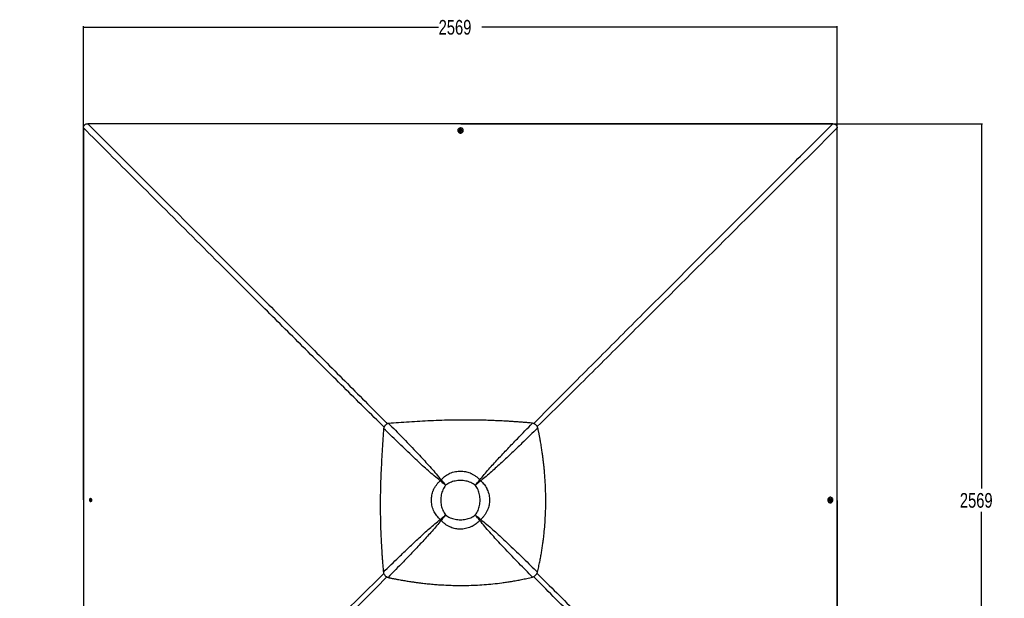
# Paper-space layout 'Wall Base Bracket' of a CAD drawing. Header units: millimetres. Extents: x 1591 to 17407, y 1260 to 16227.
# Tile 42 of 68: x 3307 to 10019, y 12280 to 16227. Entities that reach past the tile are written whole.
import ezdxf

# ---------------------------------------------------------------- set-up
doc = ezdxf.new("R2010")
doc.units = ezdxf.units.MM
doc.layers.add('COMPONENT_GEOMETRY', color=7, linetype='Continuous')
doc.styles.add('SLDTEXTSTYLE1', font='TXT', dxfattribs={"width": 0.75})
doc.dimstyles.new('SLDDIMSTYLE0', dxfattribs={"dimtxt": 100, "dimasz": 6.604, "dimexe": 0, "dimexo": 0.0625, "dimgap": 25, "dimtad": 0, "dimtih": 1, "dimtoh": 1, "dimdec": 0, "dimlfac": 0.5, "dimrnd": 1e-09, "dimzin": 12, "dimdsep": 46, "dimtxsty": 'SLDTEXTSTYLE1', "dimsah": 1, "dimcen": 0.09, "dimadec": 0, "dimazin": 3, "dimtfac": 1, "dimtdec": 0, "dimtofl": 0, "dimtmove": 0, "dimatfit": 3, "dimfxl": 1, "dimfrac": 2, "dimtolj": 1, "dimtzin": 12, "dimarcsym": 0})

# ---------------------------------------------------------------- blocks, each defined once
blk = doc.blocks.new('_D_20')
at = {"layer": 'COMPONENT_GEOMETRY', "color": 7, "ltscale": 2}
for p, q in [((8879.1, 12946.1), (8879.1, 8407.7)), ((3306.8, 9991.4), (3306.8, 8407.7)), ((3306.8, 8414), (5945.2, 8414)), ((8879.1, 8414), (6240.7, 8414))]:
    blk.add_line(p, q, dxfattribs=at)
for points in [[(3306.8, 8414), (3313.4, 8413), (3313.4, 8415)], [(8879.1, 8414), (8872.5, 8415), (8872.5, 8413)]]:
    blk.add_solid(points, dxfattribs=at)
at = {"layer": 'COMPONENT_GEOMETRY', "color": 7, "ltscale": 2, "insert": (5945.2, 8463.6), "char_height": 100, "attachment_point": 1, "style": 'SLDTEXTSTYLE1'}
blk.add_mtext('2786', dxfattribs=at)
blk = doc.blocks.new('_D_21')
at = {"layer": 'COMPONENT_GEOMETRY', "color": 7, "ltscale": 2}
for p, q in [((6313.1, 15517.2), (9870.4, 15517.2)), ((9864, 15517.2), (9864, 13028)), ((9864, 10380.1), (9864, 12869.3)), ((6313.1, 10380.1), (9870.4, 10380.1))]:
    blk.add_line(p, q, dxfattribs=at)
for points in [[(9864, 15517.2), (9863, 15510.6), (9865, 15510.6)], [(9864, 10380.1), (9865, 10386.7), (9863, 10386.7)]]:
    blk.add_solid(points, dxfattribs=at)
at = {"layer": 'COMPONENT_GEOMETRY', "color": 7, "ltscale": 2, "insert": (9716.2, 12998.2), "char_height": 100, "attachment_point": 1, "style": 'SLDTEXTSTYLE1'}
blk.add_mtext('2569', dxfattribs=at)
blk = doc.blocks.new('_D_22')
at = {"layer": 'COMPONENT_GEOMETRY', "color": 7, "ltscale": 2}
for p, q in [((3742, 12951.2), (3742, 16182.5)), ((8879.1, 12951.2), (8879.1, 16182.5)), ((3742, 16176.1), (6162.8, 16176.1)), ((8879.1, 16176.1), (6458.3, 16176.1))]:
    blk.add_line(p, q, dxfattribs=at)
for points in [[(3742, 16176.1), (3748.6, 16175.1), (3748.6, 16177.1)], [(8879.1, 16176.1), (8872.5, 16177.1), (8872.5, 16175.1)]]:
    blk.add_solid(points, dxfattribs=at)
at = {"layer": 'COMPONENT_GEOMETRY', "color": 7, "ltscale": 2, "insert": (6162.8, 16225.6), "char_height": 100, "attachment_point": 1, "style": 'SLDTEXTSTYLE1'}
blk.add_mtext('2569', dxfattribs=at)

psp = doc.layouts.new('Wall Base Bracket')

# ---------------------------------------------------------------- linework, layer by layer
at = {"color": 7, "linetype": 'Continuous', "lineweight": 25, "ltscale": 2}
for p, q in [((6293.5, 15472.1), (6293.5, 15470.4)), ((6302.8, 15472.5), (6302.8, 15472.1)), ((6308.8, 15475), (6310.8, 15477.5)), ((6310.3, 15472.3), (6308.8, 15475)), ((6309.3, 15474.1), (6309.8, 15474.8)), ((6309.8, 15474.8), (6310.8, 15476)), ((6313.8, 15472), (6310.3, 15472.3)), ((6310.8, 15477.5), (6314.2, 15477.3)), ((6310.8, 15476), (6310.8, 15477.5)), ((6310.8, 15476), (6312.5, 15475.9)), ((6312.5, 15475.9), (6314.3, 15475.8)), ((6315.7, 15474.5), (6313.8, 15472)), ((6314.2, 15477.3), (6315.7, 15474.5)), ((6314.3, 15475.8), (6314.2, 15477.3)), ((6314.3, 15475.8), (6315, 15474.4)), ((6315, 15474.4), (6315.3, 15473.9)), ((6321.8, 15472.2), (6321.8, 15472.5)), ((6331.1, 15470.5), (6331.1, 15472.2)), ((5799.6, 13461.5), (5799.5, 13461.4)), ((6174.9, 13081.4), (6173.8, 13082.3)), ((6179.9, 13086.4), (6179, 13087.6)), ((6182.9, 13075.1), (6182.9, 13075.1)), ((6186.3, 13078.5), (6186.3, 13078.5)), ((6443.3, 13086.4), (6444.2, 13087.6)), ((6448.3, 13081.4), (6449.4, 13082.4)), ((8834.1, 12969.2), (8832.4, 12969.2)), ((8834.4, 12959.9), (8834, 12959.9)), ((3785.2, 12948.9), (3785.4, 12952.4)), ((3787.7, 12947), (3785.2, 12948.9)), ((3786.7, 12948.9), (3785.2, 12948.9)), ((3785.4, 12952.4), (3788.2, 12953.9)), ((3786.9, 12952.4), (3785.4, 12952.4)), ((3786.7, 12948.9), (3786.8, 12950.7)), ((3787.9, 12947.9), (3786.7, 12948.9)), ((3786.8, 12950.7), (3786.9, 12952.4)), ((3786.9, 12952.4), (3788.3, 12953.1)), ((3790.4, 12948.4), (3787.7, 12947)), ((3788.6, 12947.4), (3787.9, 12947.9)), ((3788.2, 12953.9), (3790.7, 12951.9)), ((3788.3, 12953.1), (3788.8, 12953.4)), ((3790.7, 12951.9), (3790.4, 12948.4)), ((8832.3, 12931.6), (8834, 12931.6)), ((8833.9, 12948.9), (8834.1, 12952.4)), ((8836.4, 12947), (8833.9, 12948.9)), ((8834, 12940.9), (8834.3, 12940.9)), ((8834.1, 12952.4), (8836.9, 12953.9)), ((8836.3, 12947.7), (8835.8, 12947.4)), ((8836, 12953.4), (8836.6, 12952.9)), ((8837.6, 12948.4), (8836.3, 12947.7)), ((8839.1, 12948.4), (8836.4, 12947)), ((8836.6, 12952.9), (8837.9, 12951.9)), ((8836.9, 12953.9), (8839.4, 12951.9)), ((8837.8, 12950.2), (8837.6, 12948.4)), ((8837.6, 12948.4), (8839.1, 12948.4)), ((8837.9, 12951.9), (8837.8, 12950.2)), ((8837.9, 12951.9), (8839.4, 12951.9)), ((8839.4, 12951.9), (8839.1, 12948.4)), ((6436.9, 12821), (6436.9, 12821)), ((6440.3, 12824.4), (6440.3, 12824.4)), ((6174.9, 12818), (6173.8, 12817.1)), ((6179.9, 12813.1), (6179, 12811.9)), ((6443.3, 12813), (6444.2, 12811.9)), ((6448.3, 12818), (6449.4, 12817.1)), ((6823.3, 12437.8), (6823.2, 12437.7))]:
    psp.add_line(p, q, dxfattribs=at)
at = {"color": 8, "linetype": 'Continuous', "lineweight": 25, "ltscale": 2}
for p, q in [((6182.9, 13075.1), (6175.2, 13081.7)), ((6179.6, 13086.1), (6186.3, 13078.5)), ((6436.9, 13078.5), (6443.6, 13086.1)), ((6448, 13081.7), (6440.3, 13075.1)), ((6175.2, 12817.7), (6182.9, 12824.4)), ((6186.3, 12821), (6179.6, 12813.4)), ((6443.6, 12813.3), (6436.9, 12821)), ((6440.3, 12824.4), (6448, 12817.7))]:
    psp.add_line(p, q, dxfattribs=at)
at = {"color": 7, "linetype": 'Continuous', "lineweight": 25, "ltscale": 2, "flags": 128}
for points in [[(6310.5, 15517.2), (5029.3, 15517.3), (3770.6, 15517.3)], [(8850.4, 15517.3), (7591.7, 15517.3), (6310.5, 15517.2)], [(3741.9, 15488.6), (3741.9, 14229.9), (3742, 12948.7)], [(6330.6, 15476), (6329.3, 15479.1), (6327.5, 15481.9), (6325, 15484.3), (6322.1, 15486.2), (6318.7, 15487.7), (6315.2, 15488.5), (6311.5, 15488.6), (6307.8, 15488.2), (6304.4, 15487.1), (6301.2, 15485.5), (6298.4, 15483.3), (6296.2, 15480.7), (6294.6, 15477.8), (6293.7, 15474.7), (6293.5, 15471.4), (6294, 15468.2), (6295.2, 15465.2), (6297.1, 15462.4), (6299.6, 15460), (6302.5, 15458), (6305.8, 15456.6), (6309.4, 15455.8), (6313.1, 15455.6), (6316.7, 15456.1), (6320.2, 15457.2), (6323.4, 15458.8), (6326.1, 15461), (6328.3, 15463.5), (6329.9, 15466.5), (6330.9, 15469.6), (6331.1, 15472.8), (6330.6, 15476)], [(6293.5, 15470.4), (6293.5, 15469.8), (6294, 15466.6), (6295.2, 15463.5), (6297.1, 15460.7), (6299.6, 15458.3), (6302.5, 15456.4), (6305.8, 15454.9), (6309.4, 15454.1), (6313.1, 15454), (6316.7, 15454.4), (6320.2, 15455.5), (6323.4, 15457.1), (6326.1, 15459.3), (6328.3, 15461.9), (6329.9, 15464.8), (6330.9, 15467.9), (6331.1, 15470.5)], [(6308.6, 15480.2), (6308, 15480), (6305.9, 15478.7), (6304.2, 15476.9), (6303.2, 15474.9), (6302.8, 15472.6), (6303.1, 15470.4), (6304.1, 15468.3), (6305.7, 15466.5), (6307.8, 15465.1), (6310.2, 15464.3), (6312.8, 15464.2), (6315.3, 15464.6), (6317.7, 15465.6), (6319.6, 15467.1), (6320.9, 15469.1), (6321.7, 15471.3), (6321.7, 15473.5), (6321, 15475.7), (6319.7, 15477.7), (6317.9, 15479.3), (6315.9, 15480.2)], [(6302.8, 15472.1), (6303.1, 15470), (6304.1, 15467.9), (6305.7, 15466.1), (6307.8, 15464.8), (6310.2, 15464), (6312.8, 15463.8), (6315.3, 15464.2), (6317.7, 15465.3), (6319.6, 15466.8), (6320.9, 15468.7), (6321.7, 15470.9), (6321.8, 15472.2)], [(6312.7, 15478.9), (6310.8, 15478.7), (6309.2, 15477.9), (6308.1, 15476.7), (6307.5, 15475.1), (6307.8, 15473.5), (6308.7, 15472.1), (6310.1, 15471), (6311.9, 15470.6), (6313.7, 15470.8), (6315.3, 15471.6), (6316.5, 15472.9), (6317, 15474.4), (6316.8, 15476), (6315.9, 15477.5), (6314.4, 15478.5), (6312.7, 15478.9)], [(6315.2, 15473.9), (6315.1, 15474.1), (6315, 15474.4)], [(8879.1, 12948.7), (8879.1, 14229.9), (8879.2, 15488.6)], [(3782.6, 12946.6), (3782.7, 12946.2), (3784, 12944), (3785.8, 12942.4), (3787.8, 12941.3), (3790.1, 12940.9), (3792.3, 12941.2), (3794.4, 12942.2), (3796.2, 12943.8), (3797.5, 12945.9), (3798.3, 12948.4), (3798.5, 12950.9), (3798.1, 12953.5), (3797.1, 12955.8), (3795.5, 12957.7), (3793.6, 12959.1), (3791.4, 12959.8), (3789.2, 12959.8), (3787, 12959.2), (3785, 12957.9), (3783.5, 12956), (3782.5, 12954.2)], [(3783.8, 12950.8), (3784, 12949), (3784.7, 12947.3), (3786, 12946.2), (3787.6, 12945.7), (3789.2, 12945.9), (3790.6, 12946.8), (3791.6, 12948.2), (3792.1, 12950), (3791.9, 12951.9), (3791.1, 12953.5), (3789.8, 12954.6), (3788.3, 12955.1), (3786.6, 12954.9), (3785.2, 12954), (3784.2, 12952.6), (3783.8, 12950.8)], [(8832.4, 12969.2), (8831.6, 12969.2), (8828.4, 12968.7), (8825.4, 12967.5), (8822.6, 12965.6), (8820.2, 12963.1), (8818.2, 12960.2), (8816.8, 12956.9), (8816, 12953.3), (8815.8, 12949.6), (8816.3, 12946), (8817.4, 12942.5), (8819, 12939.3), (8821.2, 12936.6), (8823.7, 12934.4), (8826.7, 12932.8), (8829.8, 12931.8), (8832.3, 12931.6)], [(8837.9, 12932.1), (8841, 12933.4), (8843.8, 12935.2), (8846.2, 12937.7), (8848.1, 12940.6), (8849.5, 12944), (8850.3, 12947.5), (8850.5, 12951.2), (8850.1, 12954.9), (8849, 12958.3), (8847.3, 12961.5), (8845.2, 12964.3), (8842.6, 12966.5), (8839.7, 12968.1), (8836.5, 12969), (8833.3, 12969.2), (8830.1, 12968.7), (8827, 12967.5), (8824.3, 12965.6), (8821.8, 12963.1), (8819.9, 12960.2), (8818.5, 12956.9), (8817.7, 12953.3), (8817.5, 12949.6), (8818, 12946), (8819, 12942.5), (8820.7, 12939.3), (8822.8, 12936.6), (8825.4, 12934.3), (8828.3, 12932.8), (8831.5, 12931.8), (8834.7, 12931.6), (8837.9, 12932.1)], [(8834, 12959.9), (8831.9, 12959.6), (8829.8, 12958.6), (8828, 12957), (8826.6, 12954.9), (8825.9, 12952.5), (8825.7, 12949.9), (8826.1, 12947.3), (8827.1, 12945), (8828.7, 12943.1), (8830.6, 12941.7), (8832.8, 12941), (8834, 12940.9)], [(8842.1, 12954), (8841.8, 12954.7), (8840.5, 12956.8), (8838.8, 12958.5), (8836.7, 12959.5), (8834.5, 12959.9), (8832.2, 12959.6), (8830.1, 12958.6), (8828.3, 12957), (8827, 12954.9), (8826.2, 12952.5), (8826, 12949.9), (8826.5, 12947.3), (8827.5, 12945), (8829, 12943.1), (8830.9, 12941.7), (8833.1, 12941), (8835.4, 12941), (8837.6, 12941.7), (8839.5, 12943), (8841.1, 12944.8), (8842.1, 12946.8)], [(8840.8, 12950), (8840.6, 12951.9), (8839.8, 12953.5), (8838.5, 12954.6), (8837, 12955.1), (8835.4, 12954.9), (8833.9, 12954), (8832.9, 12952.6), (8832.5, 12950.8), (8832.7, 12948.9), (8833.4, 12947.3), (8834.7, 12946.2), (8836.3, 12945.7), (8837.9, 12945.9), (8839.3, 12946.8), (8840.3, 12948.2), (8840.8, 12950)], [(3742, 12948.7), (3741.9, 11667.5), (3741.9, 10464.8)], [(3788.8, 12953.3), (3788.6, 12953.3), (3788.3, 12953.1)], [(8835.7, 12947.5), (8835.9, 12947.6), (8836.3, 12947.7)], [(8879.2, 10408.8), (8879.1, 11667.5), (8879.1, 12948.7)]]:
    psp.add_lwpolyline(points, dxfattribs=at)
at = {"color": 7, "linetype": 'Continuous', "lineweight": 25, "ltscale": 4}
for centre, radius, start, end in [((6312.3, 15470.2), 10.6, 85.89063, 110.11858), ((6311.8, 15473.2), 2.5, 141.55492, 162.57136), ((6312.2, 15472.7), 3.16, 84.91554, 140.2296), ((6312.4, 15472.9), 3.01, 30.0875, 87.30197), ((6312.3, 15470.2), 10.6, 70.16482, 85.89063), ((6355.8, 12905.7), 253.7, 134.18971, 135.85454), ((6349.1, 12912.4), 242.7, 134.18987, 135.85421), ((6301.6, 12959.8), 165.5, 134.16721, 135.83172), ((6301.6, 12959.8), 165.5, 134.18967, 135.85438), ((6320.5, 12958.6), 167.1, 44.17487, 45.82513), ((6276.3, 12914.4), 239.8, 44.15687, 45.84313), ((6266.7, 12904.8), 254.8, 44.17046, 45.82954), ((3792.5, 12950.4), 10.6, 159.40243, 175.89673), ((3792.5, 12950.4), 10.6, 175.89673, 200.87937), ((3789.8, 12950.5), 3.02, 120.15683, 177.30702), ((3790, 12950.4), 3.17, 174.91933, 230.17012), ((3789.5, 12949.9), 2.49, 231.48692, 252.41263), ((8835.1, 12950.9), 2.48, 51.54283, 72.47546), ((8834.8, 12950.3), 3.02, 300.16217, 357.27248), ((8834.6, 12950.4), 3.16, 354.91939, 50.24745), ((8832.1, 12950.4), 10.6, 355.89116, 19.83518), ((8832.1, 12950.4), 10.6, 339.88142, 355.89116), ((6301.4, 12939.5), 165.2, 224.16688, 225.83312), ((6321.6, 12939.7), 165.5, 314.16828, 315.83279), ((6321.7, 12939.7), 165.5, 314.14562, 315.81033), ((6355.9, 12994), 253.9, 224.16891, 225.83109), ((6349.7, 12987.8), 243.6, 224.17165, 225.82835), ((6274.2, 12987.2), 242.7, 314.14579, 315.81013), ((6267.5, 12994), 253.7, 314.14546, 315.81029)]:
    psp.add_arc(centre, radius, start, end, dxfattribs=at)
at = {"color": 7, "linetype": 'Continuous', "lineweight": 25, "ltscale": 2}
for points, knots in [([(3741.9, 15488.6), (3741.9, 15490.5), (3742.1, 15494.4), (3743.2, 15499.6), (3744.9, 15503.9), (3747, 15507.4), (3749.7, 15510.4), (3753.7, 15513.6), (3759, 15515.9), (3765.1, 15517.1), (3768.8, 15517.3), (3770.6, 15517.3)], [0, 0, 0, 0, 0.126419, 0.252569, 0.339466, 0.426254, 0.513659, 0.601077, 0.759672, 0.879727, 1, 1, 1, 1]), ([(8850.4, 15517.3), (8852.4, 15517.3), (8856.3, 15517.1), (8861.5, 15516), (8865.8, 15514.3), (8869.3, 15512.2), (8872.3, 15509.5), (8875.5, 15505.5), (8877.8, 15500.2), (8879, 15494.1), (8879.1, 15490.4), (8879.2, 15488.6)], [0, 0, 0, 0, 0.126562, 0.252853, 0.339761, 0.426565, 0.513979, 0.601407, 0.760011, 0.8799, 1, 1, 1, 1]), ([(6802.8, 13475.1), (6792.1, 13476), (6771.4, 13477.8), (6741.2, 13480.3), (6712.6, 13482.5), (6685.1, 13484.4), (6658.5, 13486.2), (6632.7, 13487.7), (6600.7, 13489.5), (6562.8, 13491.4), (6519.2, 13493.2), (6472, 13494.7), (6421.3, 13495.7), (6367.1, 13496.3), (6313.9, 13496.2), (6252.9, 13495.5), (6184.4, 13493.8), (6108.4, 13490.8), (6034.2, 13487), (5961.6, 13482.6), (5891, 13478), (5844.6, 13474.9), (5821.8, 13473.3)], [0, 0, 0, 0, 0.032848, 0.063484, 0.092521, 0.120491, 0.147532, 0.173883, 0.199574, 0.245377, 0.289749, 0.332977, 0.389438, 0.444627, 0.498704, 0.551821, 0.630814, 0.708133, 0.783889, 0.857877, 0.930048, 1, 1, 1, 1]), ([(5787.7, 13439.2), (5786.1, 13416.4), (5783, 13370), (5778.4, 13299.4), (5774, 13226.9), (5770.2, 13152.6), (5767.3, 13076.7), (5765.5, 13007.8), (5764.8, 12946.2), (5764.7, 12892), (5765.3, 12836.7), (5766.6, 12780), (5768.4, 12727), (5770.6, 12677.6), (5773, 12631.8), (5775.6, 12590.9), (5778.1, 12555.1), (5780.4, 12524.4), (5783, 12492), (5784.9, 12469.8), (5785.9, 12458.2)], [0, 0, 0, 0, 0.069948, 0.142113, 0.216098, 0.291851, 0.369169, 0.448162, 0.502253, 0.557343, 0.61359, 0.671175, 0.730548, 0.775528, 0.82209, 0.87073, 0.900633, 0.931772, 0.964605, 1, 1, 1, 1]), ([(5799.5, 13461.4), (5798.5, 13460.3), (5796.5, 13458.1), (5794, 13454.5), (5791.5, 13450.3), (5789.3, 13445.2), (5788.2, 13441.2), (5787.7, 13439.2)], [0, 0, 0, 0, 0.1744111, 0.3467097, 0.5184936, 0.7532289, 1, 1, 1, 1]), ([(6173.8, 13082.3), (6160, 13093.2), (6132.5, 13114.8), (6092.7, 13149.1), (6053.8, 13184.3), (6015.5, 13220.1), (5958.2, 13274.3), (5882.1, 13347.1), (5819.1, 13408.5), (5787.7, 13439.2)], [0, 0, 0, 0, 0.0997859, 0.1996026, 0.2994792, 0.3993829, 0.499242, 0.7496195, 1, 1, 1, 1]), ([(5821.8, 13473.3), (5820.4, 13473), (5817.8, 13472.3), (5814, 13470.9), (5809.5, 13468.9), (5804.6, 13465.9), (5801.3, 13463), (5799.6, 13461.5)], [0, 0, 0, 0, 0.165265, 0.324865, 0.479498, 0.736579, 1, 1, 1, 1]), ([(5821.8, 13473.3), (5852.4, 13442), (5913.7, 13379.2), (5986.5, 13303.2), (6040.8, 13246), (6076.7, 13207.7), (6112, 13168.7), (6146.4, 13128.9), (6168.1, 13101.4), (6179, 13087.6)], [0, 0, 0, 0, 0.249823, 0.499643, 0.599725, 0.699852, 0.799952, 0.899991, 1, 1, 1, 1]), ([(6444.2, 13087.6), (6454, 13100), (6473.6, 13124.9), (6504.5, 13160.8), (6536.2, 13196), (6579.2, 13242.6), (6633.5, 13300.3), (6711.7, 13381.6), (6768.3, 13439.7), (6802.8, 13475.1)], [0, 0, 0, 0, 0.089835, 0.179703, 0.269606, 0.359489, 0.539767, 0.720049, 1, 1, 1, 1]), ([(6839, 13443), (6803, 13407.8), (6744.3, 13350.5), (6662.3, 13271.8), (6604.7, 13217.5), (6558.2, 13174.6), (6522.8, 13142.8), (6486.9, 13111.8), (6461.9, 13092.2), (6449.4, 13082.4)], [0, 0, 0, 0, 0.283914, 0.462801, 0.641684, 0.731274, 0.820884, 0.910458, 1, 1, 1, 1]), ([(6839, 13443), (6838.3, 13444.9), (6836.7, 13448.8), (6833.5, 13454.3), (6829.5, 13459.4), (6825.4, 13463.5), (6821.5, 13466.6), (6817.9, 13468.9), (6811.8, 13472.2), (6806.6, 13473.9), (6802.8, 13475.1)], [0, 0, 0, 0, 0.126479, 0.249011, 0.378729, 0.507738, 0.591206, 0.675838, 0.762056, 1, 1, 1, 1]), ([(6836.7, 12458.5), (6839.5, 12470.6), (6845, 12494.2), (6852.3, 12529.1), (6858.8, 12562.6), (6864.5, 12595.1), (6869.6, 12626.9), (6874, 12658.2), (6878, 12688.9), (6882.7, 12730.2), (6887.4, 12782), (6891.2, 12844.6), (6892.9, 12899.4), (6893.3, 12946.8), (6893, 12987), (6891.8, 13027.6), (6889.9, 13068.9), (6887.2, 13111.2), (6884.2, 13147.5), (6881.2, 13177.9), (6878.6, 13202.1), (6875.6, 13227), (6872.2, 13253), (6869, 13275.8), (6866.1, 13295.5), (6863.5, 13311.8), (6860.7, 13328.9), (6858.3, 13342.8), (6856.4, 13353.5), (6855.2, 13360.6), (6853.8, 13368.1), (6852.3, 13376.1), (6850.9, 13383.6), (6849.5, 13391.2), (6848, 13399.1), (6846.1, 13408.4), (6844.1, 13418.3), (6842.2, 13427.7), (6840.6, 13435.8), (6839.5, 13440.7), (6839, 13443)], [0, 0, 0, 0, 0.037674, 0.073345, 0.107657, 0.140837, 0.173241, 0.20494, 0.236166, 0.266948, 0.33054, 0.393409, 0.456127, 0.49622, 0.536621, 0.577492, 0.619079, 0.661607, 0.705423, 0.7293, 0.753728, 0.778988, 0.805221, 0.83271, 0.848697, 0.865302, 0.882588, 0.90115, 0.908022, 0.915265, 0.922952, 0.931078, 0.93979, 0.946236, 0.954352, 0.964123, 0.975018, 0.984757, 0.993079, 1, 1, 1, 1]), ([(6179, 13087.6), (6182.8, 13091.6), (6190.6, 13099.7), (6203.5, 13110.6), (6217.2, 13120.3), (6229.6, 13127.5), (6243.2, 13134.1), (6258.2, 13139.8), (6277, 13144.7), (6294.9, 13147.3), (6312.1, 13148.1), (6328.5, 13147.3), (6345.3, 13144.8), (6361.8, 13140.7), (6374.3, 13136.3), (6387.6, 13130.6), (6401.7, 13123.2), (6418.9, 13111.4), (6433.1, 13099.4), (6441, 13090.9), (6444.2, 13087.6)], [0, 0, 0, 0, 0.055965, 0.112154, 0.168318, 0.22425, 0.255185, 0.319673, 0.384362, 0.448843, 0.500046, 0.556242, 0.612713, 0.669187, 0.725389, 0.744907, 0.814383, 0.884103, 0.953615, 1, 1, 1, 1]), ([(6173.8, 12817.1), (6169.7, 12821), (6161.6, 12828.7), (6150.8, 12841.6), (6141, 12855.3), (6133.9, 12867.7), (6127.3, 12881.4), (6121.6, 12896.3), (6116.6, 12915.1), (6114, 12933), (6113.3, 12950.2), (6114.1, 12966.7), (6116.6, 12983.4), (6120.6, 12999.9), (6125, 13012.4), (6130.8, 13025.7), (6138.2, 13039.8), (6149.9, 13057.1), (6162, 13071.2), (6170.4, 13079.2), (6173.8, 13082.3)], [0, 0, 0, 0, 0.055973, 0.112169, 0.168342, 0.224283, 0.255148, 0.319649, 0.384351, 0.448845, 0.500046, 0.55625, 0.612728, 0.66921, 0.72542, 0.744945, 0.814433, 0.884167, 0.953691, 1, 1, 1, 1]), ([(6210.3, 13051), (6206.1, 13054.6), (6197.7, 13061.7), (6185.4, 13072.2), (6177.6, 13079), (6173.8, 13082.3)], [0, 0, 0, 0, 0.336293, 0.66954, 1, 1, 1, 1]), ([(6210.3, 13051), (6206.2, 13054.5), (6198.1, 13061.4), (6186.2, 13071.6), (6178.7, 13078.2), (6174.9, 13081.4)], [0, 0, 0, 0, 0.336294, 0.669542, 1, 1, 1, 1]), ([(6210.3, 13051), (6206.8, 13046.2), (6199.8, 13036.4), (6191.7, 13020.3), (6185.3, 13003.4), (6180.8, 12985.9), (6178.2, 12967.9), (6177.3, 12949.7), (6178.2, 12931.6), (6180.8, 12913.6), (6185.3, 12896.1), (6191.7, 12879.2), (6199.8, 12863), (6206.8, 12853.3), (6210.3, 12848.4)], [0, 0, 0, 0, 0.0828313, 0.1660049, 0.2489161, 0.3325049, 0.416331, 0.4999639, 0.5835995, 0.6674289, 0.751021, 0.8339532, 0.9171485, 1, 1, 1, 1]), ([(6179, 13087.6), (6182.3, 13083.7), (6189.1, 13075.9), (6199.6, 13063.6), (6206.7, 13055.2), (6210.3, 13051)], [0, 0, 0, 0, 0.3304665, 0.6637128, 1, 1, 1, 1]), ([(6179.9, 13086.4), (6183.2, 13082.7), (6189.7, 13075.1), (6200, 13063.2), (6206.9, 13055.1), (6210.3, 13051)], [0, 0, 0, 0, 0.330465, 0.663711, 1, 1, 1, 1]), ([(6412.9, 13051), (6408, 13054.5), (6398.3, 13061.5), (6382.2, 13069.7), (6365.3, 13076.1), (6347.7, 13080.5), (6329.8, 13083.1), (6311.6, 13084), (6293.5, 13083.1), (6275.5, 13080.5), (6257.9, 13076.1), (6241, 13069.7), (6224.9, 13061.6), (6215.2, 13054.5), (6210.3, 13051)], [0, 0, 0, 0, 0.0828378, 0.1660187, 0.2489379, 0.3325196, 0.4163382, 0.4999637, 0.5835928, 0.6674142, 0.7509992, 0.8339391, 0.9171417, 1, 1, 1, 1]), ([(6412.9, 13051), (6416.5, 13055.2), (6423.6, 13063.6), (6434.1, 13075.9), (6440.9, 13083.7), (6444.2, 13087.6)], [0, 0, 0, 0, 0.336287, 0.66954, 1, 1, 1, 1]), ([(6412.9, 13051), (6416.4, 13055.1), (6423.3, 13063.2), (6433.5, 13075.2), (6440.1, 13082.7), (6443.3, 13086.4)], [0, 0, 0, 0, 0.336294, 0.669535, 1, 1, 1, 1]), ([(6449.4, 13082.4), (6445.6, 13079), (6437.8, 13072.2), (6425.5, 13061.7), (6417.1, 13054.6), (6412.9, 13051)], [0, 0, 0, 0, 0.33046, 0.663713, 1, 1, 1, 1]), ([(6448.3, 13081.4), (6444.6, 13078.2), (6437, 13071.6), (6425.1, 13061.4), (6417, 13054.5), (6412.9, 13051)], [0, 0, 0, 0, 0.330465, 0.663706, 1, 1, 1, 1]), ([(6412.9, 12848.4), (6416.4, 12853.3), (6423.4, 12863), (6431.5, 12879.2), (6437.9, 12896.1), (6442.4, 12913.6), (6445, 12931.6), (6445.9, 12949.7), (6445, 12967.9), (6442.4, 12985.8), (6437.9, 13003.4), (6431.5, 13020.3), (6423.4, 13036.4), (6416.4, 13046.2), (6412.9, 13051)], [0, 0, 0, 0, 0.0828583, 0.1660609, 0.2490008, 0.3325858, 0.4164072, 0.5000363, 0.5836618, 0.6674804, 0.7510621, 0.8339813, 0.9171622, 1, 1, 1, 1]), ([(6449.4, 13082.4), (6453.5, 13078.5), (6461.6, 13070.8), (6472.5, 13057.9), (6482.2, 13044.2), (6489.4, 13031.8), (6495.9, 13018.1), (6501.7, 13003.2), (6506.6, 12984.4), (6509.2, 12966.5), (6510, 12949.2), (6509.2, 12932.8), (6506.7, 12916), (6502.6, 12899.6), (6498.2, 12887.1), (6492.5, 12873.8), (6485.1, 12859.7), (6473.3, 12842.4), (6461.2, 12828.3), (6452.8, 12820.3), (6449.4, 12817.1)], [0, 0, 0, 0, 0.055965, 0.112154, 0.168319, 0.224252, 0.255133, 0.319622, 0.384312, 0.448794, 0.49998, 0.556176, 0.612646, 0.66912, 0.725322, 0.744855, 0.814336, 0.884063, 0.95358, 1, 1, 1, 1]), ([(6173.8, 12817.1), (6177.7, 12820.5), (6185.4, 12827.2), (6197.7, 12837.8), (6206.1, 12844.9), (6210.3, 12848.4)], [0, 0, 0, 0, 0.3304589, 0.6637069, 1, 1, 1, 1]), ([(6174.9, 12818), (6178.7, 12821.3), (6186.2, 12827.8), (6198.1, 12838.1), (6206.2, 12845), (6210.3, 12848.4)], [0, 0, 0, 0, 0.330462, 0.66371, 1, 1, 1, 1]), ([(6210.3, 12848.4), (6206.7, 12844.2), (6199.7, 12835.9), (6189.1, 12823.6), (6182.4, 12815.8), (6179, 12811.9)], [0, 0, 0, 0, 0.336293, 0.669541, 1, 1, 1, 1]), ([(6210.3, 12848.4), (6206.9, 12844.4), (6200, 12836.2), (6189.7, 12824.3), (6183.2, 12816.8), (6179.9, 12813.1)], [0, 0, 0, 0, 0.33629, 0.669538, 1, 1, 1, 1]), ([(6210.3, 12848.4), (6215.2, 12844.9), (6224.9, 12837.9), (6241, 12829.8), (6257.9, 12823.4), (6275.5, 12819), (6293.5, 12816.3), (6311.6, 12815.4), (6329.8, 12816.3), (6347.7, 12819), (6365.3, 12823.4), (6382.2, 12829.8), (6398.3, 12837.9), (6408, 12844.9), (6412.9, 12848.4)], [0, 0, 0, 0, 0.082851, 0.166047, 0.248979, 0.332571, 0.4164, 0.500036, 0.583669, 0.667495, 0.751084, 0.833995, 0.917169, 1, 1, 1, 1]), ([(6444.2, 12811.9), (6440.9, 12815.8), (6434.1, 12823.6), (6423.6, 12835.8), (6416.5, 12844.2), (6412.9, 12848.4)], [0, 0, 0, 0, 0.33046, 0.663707, 1, 1, 1, 1]), ([(6412.9, 12848.4), (6417.1, 12844.9), (6425.5, 12837.8), (6437.8, 12827.2), (6445.6, 12820.5), (6449.4, 12817.1)], [0, 0, 0, 0, 0.3362872, 0.6695335, 1, 1, 1, 1]), ([(6412.9, 12848.4), (6417, 12845), (6425.1, 12838.1), (6437, 12827.8), (6444.5, 12821.3), (6448.3, 12818)], [0, 0, 0, 0, 0.336289, 0.669535, 1, 1, 1, 1]), ([(6443.3, 12813), (6440, 12816.8), (6433.5, 12824.3), (6423.2, 12836.2), (6416.4, 12844.4), (6412.9, 12848.4)], [0, 0, 0, 0, 0.3304581, 0.6637057, 1, 1, 1, 1]), ([(5785.9, 12458.2), (5821, 12492.4), (5878.9, 12548.9), (5960.1, 12626.9), (6018, 12681.4), (6064.7, 12724.5), (6100.1, 12756.4), (6136.2, 12787.6), (6161.3, 12807.3), (6173.8, 12817.1)], [0, 0, 0, 0, 0.277691, 0.458133, 0.638572, 0.728939, 0.819328, 0.909681, 1, 1, 1, 1]), ([(6179, 12811.9), (6169.2, 12799.4), (6149.5, 12774.4), (6118.4, 12738.4), (6086.6, 12703), (6043.5, 12656.3), (5988.9, 12598.4), (5910.1, 12516.4), (5852.9, 12457.8), (5818, 12422)], [0, 0, 0, 0, 0.089621, 0.179276, 0.268965, 0.358634, 0.538484, 0.718336, 1, 1, 1, 1]), ([(6444.2, 12811.9), (6440.4, 12807.9), (6432.6, 12799.7), (6419.7, 12788.9), (6406, 12779.1), (6393.6, 12772), (6380, 12765.4), (6365, 12759.7), (6346.2, 12754.8), (6328.3, 12752.2), (6311.1, 12751.4), (6294.7, 12752.2), (6277.9, 12754.7), (6261.5, 12758.8), (6249, 12763.2), (6235.6, 12768.9), (6221.5, 12776.3), (6204.3, 12788.1), (6190.1, 12800.1), (6182.2, 12808.6), (6179, 12811.9)], [0, 0, 0, 0, 0.055973, 0.11217, 0.168343, 0.224284, 0.255095, 0.319598, 0.384301, 0.448796, 0.49998, 0.556184, 0.612662, 0.669144, 0.725354, 0.744892, 0.814386, 0.884126, 0.953656, 1, 1, 1, 1]), ([(6802.5, 12424.3), (6771.8, 12455.9), (6710.3, 12518.9), (6637.3, 12595.2), (6582.8, 12652.7), (6546.8, 12691.2), (6511.4, 12730.4), (6476.9, 12770.3), (6455.1, 12798.1), (6444.2, 12811.9)], [0, 0, 0, 0, 0.249823, 0.499643, 0.599726, 0.699853, 0.799953, 0.899992, 1, 1, 1, 1]), ([(6449.4, 12817.1), (6463.2, 12806.2), (6490.9, 12784.5), (6530.7, 12750), (6569.7, 12714.7), (6608.1, 12678.7), (6665.6, 12624.2), (6742, 12551), (6805.1, 12489.3), (6836.7, 12458.5)], [0, 0, 0, 0, 0.099786, 0.199602, 0.299479, 0.399383, 0.499242, 0.749619, 1, 1, 1, 1]), ([(5785.9, 12458.2), (5787.1, 12454.4), (5789, 12448.5), (5793.2, 12441.3), (5797, 12436.1), (5801.6, 12431.5), (5806.7, 12427.6), (5812.2, 12424.3), (5816.1, 12422.8), (5818, 12422)], [0, 0, 0, 0, 0.238364, 0.366382, 0.491328, 0.620537, 0.750447, 0.873243, 1, 1, 1, 1]), ([(5818, 12422), (5820.2, 12421.5), (5824.9, 12420.5), (5832.6, 12418.9), (5841.5, 12417.1), (5851.1, 12415.2), (5860.2, 12413.4), (5868.5, 12411.8), (5875.5, 12410.4), (5881.5, 12409.3), (5886.8, 12408.3), (5895.7, 12406.7), (5907.9, 12404.5), (5923.9, 12401.7), (5939.7, 12399), (5955.7, 12396.5), (5974.6, 12393.6), (5996.5, 12390.4), (6021.3, 12387), (6050.8, 12383.3), (6085.2, 12379.5), (6124.2, 12375.9), (6166.2, 12372.6), (6211.2, 12370), (6259.5, 12368.3), (6307, 12367.6), (6358.3, 12368), (6413.6, 12369.7), (6473.2, 12373.2), (6533.4, 12378.5), (6584.5, 12384.4), (6626.6, 12390.3), (6659.8, 12395.5), (6693.7, 12401.4), (6728.7, 12408), (6765.1, 12415.6), (6789.8, 12421.4), (6802.5, 12424.3)], [0, 0, 0, 0, 0.006631, 0.0145571, 0.0237908, 0.0342333, 0.0438974, 0.0520342, 0.0596435, 0.0653694, 0.0706973, 0.075849, 0.0927927, 0.1080689, 0.1250911, 0.1412089, 0.1567761, 0.1831699, 0.208079, 0.2321399, 0.2731665, 0.3125486, 0.3506768, 0.4003261, 0.4488408, 0.4965962, 0.5438675, 0.6037329, 0.6637149, 0.7243034, 0.7860832, 0.8191459, 0.8529282, 0.8875306, 0.9233334, 0.960579, 1, 1, 1, 1]), ([(6802.5, 12424.3), (6804.4, 12425.1), (6808.1, 12426.7), (6813.5, 12429.8), (6818.6, 12433.3), (6821.7, 12436.2), (6823.2, 12437.7)], [0, 0, 0, 0, 0.248552, 0.49102, 0.746742, 1, 1, 1, 1]), ([(6823.3, 12437.8), (6824.8, 12439.3), (6827.6, 12442.4), (6832.5, 12449.2), (6835, 12454.8), (6836.7, 12458.5)], [0, 0, 0, 0, 0.253106, 0.508675, 1, 1, 1, 1])]:
    psp.add_open_spline(points, degree=3, knots=knots, dxfattribs=at)
at = {"color": 8, "linetype": 'Continuous', "lineweight": 25, "ltscale": 2}
for points, knots in [([(3770.6, 15517.3), (3977.3, 15310.7), (4371.6, 14916.4), (4858, 14429.7), (5229.9, 14057.3), (5506.3, 13780.1), (5700.5, 13584.4), (5802.5, 13481), (5813, 13470.4)], [0, 0, 0, 0, 0.303143, 0.578384, 0.713759, 0.849134, 0.984509, 1, 1, 1, 1]), ([(6811.4, 13471.9), (6877.2, 13538.5), (7047.1, 13710.4), (7322.2, 13986.7), (7845.4, 14511.3), (8354.9, 15021.4), (8759.8, 15426.6), (8850.4, 15517.3)], [0, 0, 0, 0, 0.0973305, 0.2512386, 0.4051468, 0.8668871, 1, 1, 1, 1]), ([(5790.7, 13447.9), (5780, 13458.4), (5676.5, 13560.4), (5480.6, 13754.5), (5203.2, 14030.6), (4741.2, 14491.3), (4254, 14977.2), (3859.4, 15371.2), (3741.9, 15488.6)], [0, 0, 0, 0, 0.015511, 0.150881, 0.286252, 0.421624, 0.827756, 1, 1, 1, 1]), ([(8879.2, 15488.6), (8672.5, 15282), (8267.3, 14877.1), (7757.1, 14367.7), (7348.6, 13960.3), (7072.7, 13685.7), (6901.4, 13516.3), (6835.3, 13451)], [0, 0, 0, 0, 0.303702, 0.59528, 0.749299, 0.903318, 1, 1, 1, 1]), ([(4977.1, 11642.3), (5078.9, 11743.9), (5282.6, 11947), (5553.1, 12216.4), (5722.2, 12383.5), (5789.1, 12449.6)], [0, 0, 0, 0, 0.376729, 0.753458, 1, 1, 1, 1]), ([(5810, 12425.8), (5744.4, 12359.4), (5577.8, 12190.8), (5308.9, 11920.7), (5105.8, 11717), (5004.2, 11615.2)], [0, 0, 0, 0, 0.245175, 0.622587, 1, 1, 1, 1]), ([(8850.5, 10380), (8643.9, 10586.9), (8249.9, 10981.5), (7764, 11468.7), (7392.4, 11841.3), (7116.3, 12118.8), (6922.5, 12314.4), (6820.7, 12417.7), (6810.5, 12428.1)], [0, 0, 0, 0, 0.303345, 0.578559, 0.713972, 0.849386, 0.984799, 1, 1, 1, 1]), ([(6832.7, 12450.7), (6843.2, 12440.3), (6946.4, 12338.5), (7142, 12144.4), (7419.2, 11868.1), (7880.8, 11406.9), (8367.5, 10920.5), (8761.8, 10526.2), (8879.2, 10408.8)], [0, 0, 0, 0, 0.015263, 0.150669, 0.286075, 0.421482, 0.827721, 1, 1, 1, 1])]:
    psp.add_open_spline(points, degree=3, knots=knots, dxfattribs=at)

# ---------------------------------------------------------------- dimensions: what is measured, and where the dimension line sits
at = {"layer": 'COMPONENT_GEOMETRY', "color": 7, "ltscale": 2}
for base, p2, picture, middle in [((3742, 16176.1), (3742, 12948.7), '_D_22', (6310.5, 16176.1)), ((3306.8, 8414), (3306.8, 9993.9), '_D_20', (6092.9, 8414))]:
    dim = psp.add_linear_dim(base=base, p1=(8879.1, 12948.7), p2=p2, dimstyle='SLDDIMSTYLE0', dxfattribs=at)
    dim.commit()
    dim.dimension.update_dxf_attribs({"geometry": picture, "text_midpoint": middle, "dimtype": 160})
dim = psp.add_linear_dim(base=(9864, 15517.2), p1=(6310.5, 10380.1), p2=(6310.5, 15517.2), angle=90, dimstyle='SLDDIMSTYLE0', dxfattribs=at)
dim.commit()
dim.dimension.update_dxf_attribs({"geometry": '_D_21', "text_midpoint": (9864, 12948.7), "dimtype": 160})

doc.saveas('drawing.dxf')
